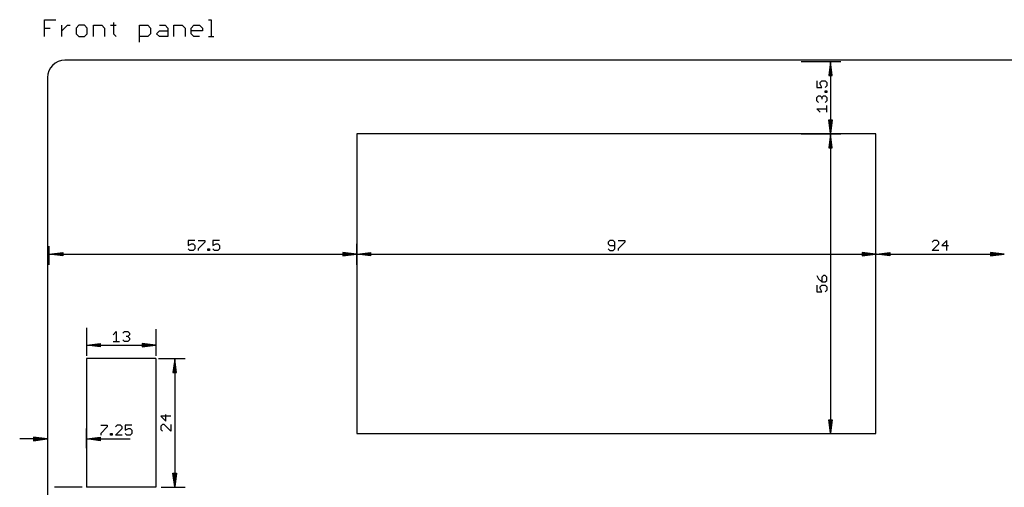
# Model space of a CAD drawing. Extents: x -279 to 630, y -428 to 126.
# Tile 8 of 14: x -3 to 180, y 37 to 125. Entities that reach past the tile are written whole.
import ezdxf

# ---------------------------------------------------------------- set-up
doc = ezdxf.new("R2010")
doc.units = 0
for name, color, linetype in [('114', 253, 'CONTINUOUS'), ('20', 7, 'CONTINUOUS'), ('47', 140, 'CONTINUOUS')]:
    doc.layers.add(name, color=color, linetype=linetype)

msp = doc.modelspace()

# ---------------------------------------------------------------- linework, layer by layer
at = {"layer": '114'}
for p, q in [((1.1778, 121.6778), (1.1778, 124.8249)), ((1.1778, 124.8249), (3.2759, 124.8249)), ((1.1778, 123.2513), (2.2268, 123.2513)), ((4.4006, 121.6778), (4.4006, 123.7759)), ((4.4006, 122.7268), (5.4496, 123.7759)), ((5.4496, 123.7759), (5.9741, 123.7759)), ((7.6107, 123.7759), (7.0862, 123.2513)), ((7.0862, 123.2513), (7.0862, 122.2023)), ((8.6597, 123.7759), (7.6107, 123.7759)), ((9.1842, 123.2513), (8.6597, 123.7759)), ((9.1842, 122.2023), (9.1842, 123.2513)), ((10.3089, 121.6778), (10.3089, 123.7759)), ((10.3089, 123.7759), (11.8825, 123.7759)), ((11.8825, 123.7759), (12.407, 123.2513)), ((12.407, 123.2513), (12.407, 121.6778)), ((13.5317, 123.7759), (14.5807, 123.7759)), ((14.0562, 124.3004), (14.0562, 122.2023)), ((18.9029, 120.6288), (18.9029, 123.7759)), ((18.9029, 123.7759), (20.4765, 123.7759)), ((20.4765, 123.7759), (21.001, 123.2513)), ((21.001, 123.2513), (21.001, 122.2023)), ((22.6502, 123.7759), (23.6992, 123.7759)), ((23.6992, 123.7759), (24.2238, 123.2513)), ((24.2238, 123.2513), (24.2238, 121.6778)), ((25.3484, 121.6778), (25.3484, 123.7759)), ((25.3484, 123.7759), (26.922, 123.7759)), ((26.922, 123.7759), (27.4465, 123.2513)), ((27.4465, 123.2513), (27.4465, 121.6778)), ((28.5712, 123.2513), (29.0957, 123.7759)), ((28.5712, 122.2023), (28.5712, 123.2513)), ((29.0957, 123.7759), (30.1447, 123.7759)), ((30.1447, 123.7759), (30.6693, 123.2513)), ((30.6693, 123.2513), (30.6693, 122.7268)), ((31.794, 124.8249), (32.3185, 124.8249)), ((32.3185, 124.8249), (32.3185, 121.6778)), ((7.0862, 122.2023), (7.6107, 121.6778)), ((7.6107, 121.6778), (8.6597, 121.6778)), ((8.6597, 121.6778), (9.1842, 122.2023)), ((14.0562, 122.2023), (14.5807, 121.6778)), ((20.4765, 121.6778), (18.9029, 121.6778)), ((21.001, 122.2023), (20.4765, 121.6778)), ((22.1257, 122.2023), (22.6502, 122.7268)), ((22.6502, 121.6778), (22.1257, 122.2023)), ((22.6502, 122.7268), (24.2238, 122.7268)), ((24.2238, 121.6778), (22.6502, 121.6778)), ((30.6693, 122.7268), (28.5712, 122.7268)), ((29.0957, 121.6778), (28.5712, 122.2023)), ((30.1447, 121.6778), (29.0957, 121.6778)), ((31.794, 121.6778), (32.843, 121.6778))]:
    msp.add_line(p, q, dxfattribs=at)
at = {"layer": '20'}
for p, q in [((285, 117.25), (5, 117.25)), ((1.75, 114), (1.75, 5)), ((156.5, 103.5), (59.5, 103.5)), ((59.5, 103.5), (59.5, 47.5)), ((156.5, 47.5), (156.5, 103.5)), ((9, 61.5), (9, 37.5)), ((22, 61.5), (9, 61.5)), ((22, 61.5), (22, 37.5)), ((59.5, 47.5), (156.5, 47.5)), ((22, 37.5), (9, 37.5))]:
    msp.add_line(p, q, dxfattribs=at)
msp.add_arc((5, 114), 3.25, 90, 180, dxfattribs=at)
at = {"layer": '47'}
for p, q in [((142.5, 117), (149.95, 117)), ((148, 116.935), (147.6808, 114.4)), ((148, 116.935), (147.74, 114.4)), ((148, 116.935), (147.87, 114.4)), ((148, 116.935), (148, 103.565)), ((148.3192, 114.4), (148, 116.935)), ((148.13, 114.4), (148, 116.935)), ((148.26, 114.4), (148, 116.935)), ((147.6808, 114.4), (148.3192, 114.4)), ((145.4446, 113.3736), (145.4446, 112.1408)), ((146.061, 113.0654), (146.3692, 113.3736)), ((146.061, 112.7572), (146.061, 113.0654)), ((146.3692, 112.1408), (146.061, 112.7572)), ((146.3692, 113.3736), (146.9856, 113.3736)), ((146.9856, 113.3736), (147.2938, 113.0654)), ((147.2938, 112.449), (146.9856, 112.1408)), ((147.2938, 113.0654), (147.2938, 112.449)), ((145.4446, 112.1408), (146.3692, 112.1408)), ((145.4446, 110.303), (145.7528, 110.6112)), ((145.7528, 110.6112), (146.061, 110.6112)), ((146.061, 110.6112), (146.3692, 110.303)), ((146.3692, 110.303), (146.6774, 110.6112)), ((146.6774, 110.6112), (146.9856, 110.6112)), ((146.9856, 111.22), (146.9856, 111.5282)), ((146.9856, 111.5282), (147.2938, 111.5282)), ((147.2938, 111.22), (146.9856, 111.22)), ((146.9856, 110.6112), (147.2938, 110.303)), ((147.2938, 111.5282), (147.2938, 111.22)), ((145.4446, 109.6866), (145.4446, 110.303)), ((145.7528, 109.3784), (145.4446, 109.6866)), ((146.3692, 110.303), (146.3692, 109.9948)), ((147.2938, 109.6866), (146.9856, 109.3784)), ((147.2938, 110.303), (147.2938, 109.6866)), ((147.2938, 107.5369), (147.2938, 108.7696)), ((146.061, 107.5369), (145.4446, 108.1533)), ((145.4446, 108.1533), (147.2938, 108.1533)), ((148, 103.565), (147.6808, 106.1)), ((147.6808, 106.1), (148.3192, 106.1)), ((148, 103.565), (147.74, 106.1)), ((148, 103.565), (147.87, 106.1)), ((148.3192, 106.1), (148, 103.565)), ((148.13, 106.1), (148, 103.565)), ((148.26, 106.1), (148, 103.565)), ((142.5, 103.5), (149.95, 103.5)), ((146, 103.5), (149.95, 103.5)), ((148, 103.435), (147.6808, 100.9)), ((148, 103.435), (147.74, 100.9)), ((148, 103.435), (147.87, 100.9)), ((148, 103.435), (148, 47.565)), ((148.3192, 100.9), (148, 103.435)), ((148.13, 100.9), (148, 103.435)), ((148.26, 100.9), (148, 103.435)), ((147.6808, 100.9), (148.3192, 100.9)), ((29.2697, 83.5554), (28.0369, 83.5554)), ((28.0369, 83.5554), (28.0369, 82.6308)), ((28.0369, 82.6308), (28.6533, 82.939)), ((28.6533, 82.939), (28.9615, 82.939)), ((28.9615, 82.939), (29.2697, 82.6308)), ((29.8784, 83.5554), (31.1112, 83.5554)), ((31.1112, 83.2472), (29.8784, 82.0144)), ((31.1112, 83.5554), (31.1112, 83.2472)), ((33.8736, 83.5554), (32.6408, 83.5554)), ((32.6408, 83.5554), (32.6408, 82.6308)), ((32.6408, 82.6308), (33.2572, 82.939)), ((33.2572, 82.939), (33.5654, 82.939)), ((33.5654, 82.939), (33.8736, 82.6308)), ((59.5, 79), (59.5, 82.95)), ((106.7911, 83.5554), (106.4829, 83.2472)), ((106.4829, 83.2472), (106.4829, 82.939)), ((106.4829, 82.939), (106.7911, 82.6308)), ((107.4075, 83.5554), (106.7911, 83.5554)), ((107.7157, 83.2472), (107.4075, 83.5554)), ((107.7157, 82.0144), (107.7157, 83.2472)), ((108.3245, 83.5554), (109.5573, 83.5554)), ((109.5573, 83.2472), (108.3245, 82.0144)), ((109.5573, 83.5554), (109.5573, 83.2472)), ((156.5, 77), (156.5, 82.95)), ((156.5, 77.5), (156.5, 82.95)), ((167.2911, 83.5554), (166.9829, 83.2472)), ((166.9829, 81.7062), (168.2157, 82.939)), ((167.9075, 83.5554), (167.2911, 83.5554)), ((168.2157, 83.2472), (167.9075, 83.5554)), ((168.2157, 82.939), (168.2157, 83.2472)), ((169.7491, 83.5554), (168.8245, 82.6308)), ((169.7491, 81.7062), (169.7491, 83.5554)), ((2, 82.5), (2, 79.05)), ((2.065, 81), (4.6, 81.3192)), ((2.065, 81), (4.6, 81.26)), ((2.065, 81), (4.6, 81.13)), ((2.065, 81), (59.435, 81)), ((4.6, 80.6808), (2.065, 81)), ((4.6, 80.87), (2.065, 81)), ((4.6, 80.74), (2.065, 81)), ((4.6, 81.3192), (4.6, 80.6808)), ((28.3451, 81.7062), (28.0369, 82.0144)), ((28.9615, 81.7062), (28.3451, 81.7062)), ((29.2697, 82.0144), (28.9615, 81.7062)), ((29.2697, 82.6308), (29.2697, 82.0144)), ((29.8784, 82.0144), (29.8784, 81.7062)), ((31.72, 81.7062), (31.72, 82.0144)), ((31.72, 82.0144), (32.0282, 82.0144)), ((32.0282, 81.7062), (31.72, 81.7062)), ((32.0282, 82.0144), (32.0282, 81.7062)), ((32.949, 81.7062), (32.6408, 82.0144)), ((33.5654, 81.7062), (32.949, 81.7062)), ((33.8736, 82.0144), (33.5654, 81.7062)), ((33.8736, 82.6308), (33.8736, 82.0144)), ((59.435, 81), (56.9, 81.3192)), ((56.9, 81.3192), (56.9, 80.6808)), ((59.435, 81), (56.9, 81.26)), ((59.435, 81), (56.9, 81.13)), ((56.9, 80.6808), (59.435, 81)), ((56.9, 80.87), (59.435, 81)), ((56.9, 80.74), (59.435, 81)), ((59.5, 82.5), (59.5, 79.05)), ((59.565, 81), (62.1, 81.3192)), ((59.565, 81), (62.1, 81.26)), ((59.565, 81), (62.1, 81.13)), ((59.565, 81), (156.435, 81)), ((62.1, 80.6808), (59.565, 81)), ((62.1, 80.87), (59.565, 81)), ((62.1, 80.74), (59.565, 81)), ((62.1, 81.3192), (62.1, 80.6808)), ((106.4829, 82.0144), (106.7911, 81.7062)), ((106.7911, 82.6308), (107.7157, 82.6308)), ((106.7911, 81.7062), (107.4075, 81.7062)), ((107.4075, 81.7062), (107.7157, 82.0144)), ((108.3245, 82.0144), (108.3245, 81.7062)), ((156.435, 81), (153.9, 81.3192)), ((153.9, 81.3192), (153.9, 80.6808)), ((156.435, 81), (153.9, 81.26)), ((156.435, 81), (153.9, 81.13)), ((153.9, 80.6808), (156.435, 81)), ((153.9, 80.87), (156.435, 81)), ((153.9, 80.74), (156.435, 81)), ((156.565, 81), (159.1, 81.3192)), ((156.565, 81), (159.1, 81.26)), ((156.565, 81), (159.1, 81.13)), ((156.565, 81), (180.435, 81)), ((159.1, 80.6808), (156.565, 81)), ((159.1, 80.87), (156.565, 81)), ((159.1, 80.74), (156.565, 81)), ((159.1, 81.3192), (159.1, 80.6808)), ((168.2157, 81.7062), (166.9829, 81.7062)), ((168.8245, 82.6308), (170.0573, 82.6308)), ((180.435, 81), (177.9, 81.3192)), ((177.9, 81.3192), (177.9, 80.6808)), ((180.435, 81), (177.9, 81.26)), ((180.435, 81), (177.9, 81.13)), ((177.9, 80.6808), (180.435, 81)), ((177.9, 80.87), (180.435, 81)), ((177.9, 80.74), (180.435, 81)), ((145.4446, 77.0573), (145.7528, 76.4409)), ((145.7528, 76.4409), (146.3692, 75.8245)), ((146.6774, 77.0573), (146.3692, 76.7491)), ((146.3692, 76.7491), (146.3692, 75.8245)), ((146.3692, 75.8245), (146.9856, 75.8245)), ((146.9856, 77.0573), (146.6774, 77.0573)), ((147.2938, 76.7491), (146.9856, 77.0573)), ((146.9856, 75.8245), (147.2938, 76.1327)), ((147.2938, 76.1327), (147.2938, 76.7491)), ((145.4446, 75.2157), (145.4446, 73.9829)), ((145.4446, 73.9829), (146.3692, 73.9829)), ((146.061, 74.9075), (146.3692, 75.2157)), ((146.061, 74.5993), (146.061, 74.9075)), ((146.3692, 73.9829), (146.061, 74.5993)), ((146.3692, 75.2157), (146.9856, 75.2157)), ((146.9856, 75.2157), (147.2938, 74.9075)), ((147.2938, 74.2911), (146.9856, 73.9829)), ((147.2938, 74.9075), (147.2938, 74.2911)), ((9, 67.25), (9, 62.05)), ((13.9829, 65.939), (14.5993, 66.5554)), ((14.5993, 66.5554), (14.5993, 64.7062)), ((15.8245, 66.2472), (16.1327, 66.5554)), ((16.1327, 66.5554), (16.7491, 66.5554)), ((16.7491, 66.5554), (17.0573, 66.2472)), ((17.0573, 66.2472), (17.0573, 65.939)), ((22, 67), (22, 62.05)), ((13.9829, 64.7062), (15.2157, 64.7062)), ((16.1327, 64.7062), (15.8245, 65.0144)), ((16.7491, 64.7062), (16.1327, 64.7062)), ((16.7491, 65.6308), (16.4409, 65.6308)), ((17.0573, 65.939), (16.7491, 65.6308)), ((16.7491, 65.6308), (17.0573, 65.3226)), ((17.0573, 65.0144), (16.7491, 64.7062)), ((17.0573, 65.3226), (17.0573, 65.0144)), ((9.065, 64), (11.6, 64.3192)), ((9.065, 64), (11.6, 64.26)), ((9.065, 64), (11.6, 64.13)), ((9.065, 64), (21.935, 64)), ((11.6, 63.6808), (9.065, 64)), ((11.6, 63.87), (9.065, 64)), ((11.6, 63.74), (9.065, 64)), ((11.6, 64.3192), (11.6, 63.6808)), ((21.935, 64), (19.4, 64.3192)), ((19.4, 64.3192), (19.4, 63.6808)), ((21.935, 64), (19.4, 64.26)), ((21.935, 64), (19.4, 64.13)), ((19.4, 63.6808), (21.935, 64)), ((19.4, 63.87), (21.935, 64)), ((19.4, 63.74), (21.935, 64)), ((22.5, 61.5), (27.45, 61.5)), ((25.5, 61.435), (25.1808, 58.9)), ((25.5, 61.435), (25.24, 58.9)), ((25.5, 61.435), (25.37, 58.9)), ((25.5, 61.435), (25.5, 37.565)), ((25.8192, 58.9), (25.5, 61.435)), ((25.63, 58.9), (25.5, 61.435)), ((25.76, 58.9), (25.5, 61.435)), ((25.1808, 58.9), (25.8192, 58.9)), ((1.75, 49.75), (1.75, 44.55)), ((24.7938, 50.7491), (22.9446, 50.7491)), ((22.9446, 50.7491), (23.8692, 49.8245)), ((23.8692, 49.8245), (23.8692, 51.0573)), ((148, 47.565), (147.6808, 50.1)), ((147.6808, 50.1), (148.3192, 50.1)), ((148, 47.565), (147.74, 50.1)), ((148, 47.565), (147.87, 50.1)), ((148.3192, 50.1), (148, 47.565)), ((148.13, 50.1), (148, 47.565)), ((148.26, 50.1), (148, 47.565)), ((9, 44.75), (9, 48.45)), ((11.6762, 49.0554), (12.909, 49.0554)), ((12.909, 48.7472), (11.6762, 47.5144)), ((12.909, 49.0554), (12.909, 48.7472)), ((14.7468, 49.0554), (14.4386, 48.7472)), ((14.4386, 47.2062), (15.6713, 48.439)), ((15.3631, 49.0554), (14.7468, 49.0554)), ((15.6713, 48.7472), (15.3631, 49.0554)), ((15.6713, 48.439), (15.6713, 48.7472)), ((17.5129, 49.0554), (16.2801, 49.0554)), ((16.2801, 49.0554), (16.2801, 48.1308)), ((16.2801, 48.1308), (16.8965, 48.439)), ((16.8965, 48.439), (17.2047, 48.439)), ((17.2047, 48.439), (17.5129, 48.1308)), ((17.5129, 48.1308), (17.5129, 47.5144)), ((23.2528, 49.2157), (22.9446, 48.9075)), ((22.9446, 48.9075), (22.9446, 48.2911)), ((22.9446, 48.2911), (23.2528, 47.9829)), ((23.561, 49.2157), (23.2528, 49.2157)), ((24.7938, 47.9829), (23.561, 49.2157)), ((24.7938, 49.2157), (24.7938, 47.9829)), ((1.685, 46.5), (-3.45, 46.5)), ((1.685, 46.5), (-0.85, 46.8192)), ((-0.85, 46.8192), (-0.85, 46.1808)), ((1.685, 46.5), (-0.85, 46.76)), ((1.685, 46.5), (-0.85, 46.63)), ((-0.85, 46.1808), (1.685, 46.5)), ((-0.85, 46.37), (1.685, 46.5)), ((-0.85, 46.24), (1.685, 46.5)), ((9.065, 46.5), (11.6, 46.8192)), ((9.065, 46.5), (11.6, 46.76)), ((9.065, 46.5), (11.6, 46.63)), ((9.065, 46.5), (17.1787, 46.5)), ((11.6, 46.1808), (9.065, 46.5)), ((11.6, 46.37), (9.065, 46.5)), ((11.6, 46.24), (9.065, 46.5)), ((11.6, 46.8192), (11.6, 46.1808)), ((11.6762, 47.5144), (11.6762, 47.2062)), ((13.5178, 47.2062), (13.5178, 47.5144)), ((13.5178, 47.5144), (13.826, 47.5144)), ((13.826, 47.2062), (13.5178, 47.2062)), ((13.826, 47.5144), (13.826, 47.2062)), ((15.6713, 47.2062), (14.4386, 47.2062)), ((16.5883, 47.2062), (16.2801, 47.5144)), ((17.2047, 47.2062), (16.5883, 47.2062)), ((17.5129, 47.5144), (17.2047, 47.2062)), ((146.75, 47.5), (149.95, 47.5)), ((25.5, 37.565), (25.1808, 40.1)), ((25.1808, 40.1), (25.8192, 40.1)), ((25.5, 37.565), (25.24, 40.1)), ((25.5, 37.565), (25.37, 40.1)), ((25.8192, 40.1), (25.5, 37.565)), ((25.63, 40.1), (25.5, 37.565)), ((25.76, 40.1), (25.5, 37.565)), ((8.25, 37.5), (3.05, 37.5)), ((23, 37.5), (27.45, 37.5))]:
    msp.add_line(p, q, dxfattribs=at)

doc.saveas('drawing.dxf')
